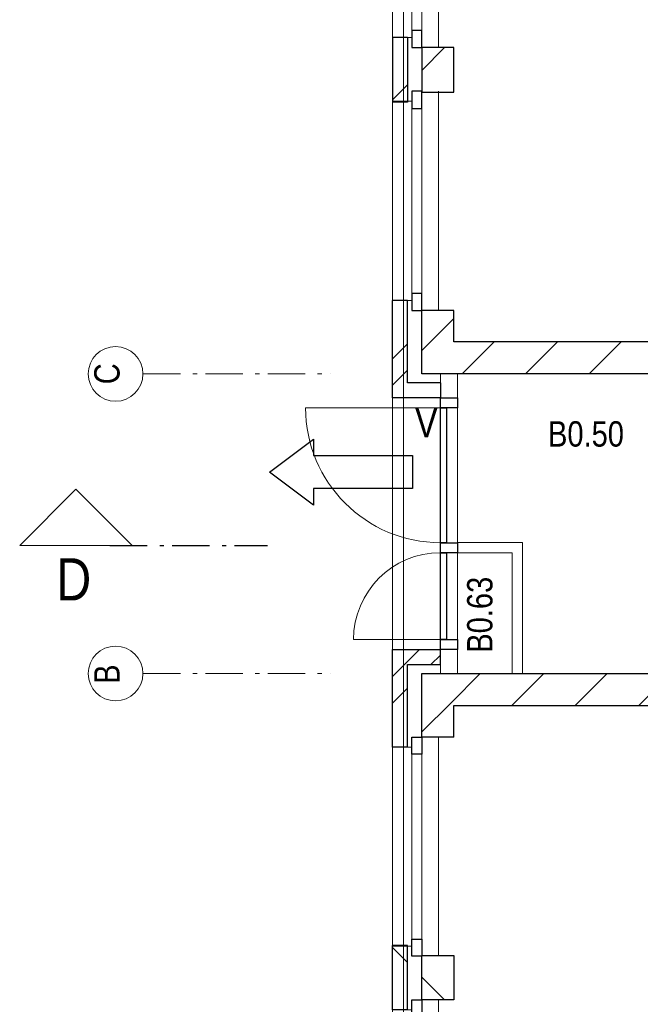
# Model space of a CAD drawing. Header units: millimetres. Extents: x 18442 to 242186, y -49554 to 63508.
# Tile 28 of 175: x 121022 to 125166, y -7752 to -1179. Entities that reach past the tile are written whole.
import ezdxf

# ---------------------------------------------------------------- set-up
doc = ezdxf.new("R2010")
doc.units = ezdxf.units.MM
doc.header["$LTSCALE"] = 400
doc.linetypes.add('STYLE_06', pattern=[1.041641, 0.625, -0.208282, 0.069427, -0.138931])
for name, color, linetype, lineweight in [('BA-Vluchtwegaanduiding', 43, 'Continuous', 9), ('Binnenkozijnen', 140, 'Continuous', 15), ('Buitenkozijnen', 140, 'Continuous', 15), ('mat-baksteen', 5, 'Continuous', 25), ('mat-kalkzandsteen', 5, 'Continuous', 25), ('None', 7, 'Continuous', 9), ('Ruimtenummers', 92, 'Continuous', 25), ('Tekst', 140, 'Continuous', 15)]:
    doc.layers.add(name, color=color, linetype=linetype, lineweight=lineweight)
doc.styles.add('Arial Narrow', font='ARIALN.TTF', dxfattribs={"height": 211.666667})

# ---------------------------------------------------------------- blocks, each defined once
blk = doc.blocks.new('Gevelpui best-uitbr 1330 (2D)')
at = {"layer": 'Buitenkozijnen', "lineweight": 15}
for p, q in [((-731.5, 71), (731.5, 71)), ((-731.5, 4), (-731.5, 71)), ((731.5, 4), (731.5, 71)), ((-731.5, 4), (731.5, 4))]:
    blk.add_line(p, q, dxfattribs=at)
at = {"layer": 'Buitenkozijnen', "color": 92, "lineweight": 25}
for points in [[(-731.5, 71), (-617.5, 71), (-617.5, 4), (-731.5, 4)], [(617.5, 71), (731.5, 71), (731.5, 4), (617.5, 4)]]:
    blk.add_lwpolyline(points, close=True, dxfattribs=at)
at = {"layer": 'None', "color": 43, "linetype": 'Continuous', "lineweight": 9}
blk.add_line((-731.5, -107), (731.5, -107), dxfattribs=at)
at = {"layer": 'None', "color": 43, "linetype": 'Continuous', "lineweight": 9, "flags": 128}
blk.add_lwpolyline([(-665, 71), (-665, 200), (665, 200), (665, 71)], dxfattribs=at)
blk = doc.blocks.new('*X73')
at = {"layer": 'None', "lineweight": 9}
blk.add_line((-148.5, -148.5), (4, 4), dxfattribs=at)
blk = doc.blocks.new('*X74')
at = {"layer": 'None', "lineweight": 9}
blk.add_line((100, 100), (200, 200), dxfattribs=at)
blk = doc.blocks.new('Penant best-uitbr  (2D)')
at = {"layer": 'mat-baksteen', "lineweight": 25}
for p, q in [((-215, 200), (215, 200)), ((-215, 100), (-215, 200)), ((215, 100), (215, 200)), ((-215, 100), (215, 100))]:
    blk.add_line(p, q, dxfattribs=at)
at = {"layer": 'mat-kalkzandsteen', "lineweight": 25}
blk.add_lwpolyline([(-148.5, 4), (148.5, 4), (148.5, -210), (-148.5, -210)], close=True, dxfattribs=at)
at = {"layer": 'mat-baksteen'}
blk.add_blockref('*X74', (0, 0), dxfattribs=at)
at = {"layer": 'mat-kalkzandsteen'}
blk.add_blockref('*X73', (0, 0), dxfattribs=at)
blk = doc.blocks.new('*X971')
at = {"layer": 'None', "lineweight": 9}
blk.add_line((-55687.9, 314.9), (-55492.9, 510), dxfattribs=at)
blk = doc.blocks.new('*X972')
at = {"layer": 'None', "lineweight": 9}
for p, q in [((-55883.9, 684.6), (-55794, 774.6)), ((-55883.9, 508.2), (-55783.9, 608.2))]:
    blk.add_line(p, q, dxfattribs=at)
blk = doc.blocks.new('*X973')
at = {"layer": 'None', "lineweight": 9}
for p, q in [((-55794, 774.6), (-55704, 864.5)), ((-55627.7, 764.5), (-55563.9, 828.2))]:
    blk.add_line(p, q, dxfattribs=at)
blk = doc.blocks.new('*X978')
at = {"layer": 'None', "lineweight": 9}
blk.add_line((-55687.9, 2860.5), (-55473.9, 3074.5), dxfattribs=at)
blk = doc.blocks.new('*X979')
at = {"layer": 'None', "lineweight": 9}
for p, q in [((-55883.9, 2805.9), (-55783.9, 2905.9)), ((-55883.9, 2629.5), (-55783.9, 2729.5))]:
    blk.add_line(p, q, dxfattribs=at)
blk = doc.blocks.new('Overige in en uitgangen')
at = {"layer": 'BA-Vluchtwegaanduiding', "color": 92, "linetype": 'Continuous', "lineweight": 25}
blk.add_lwpolyline([(-274.1, -220.5), (-274.1, -110.3), (-935.6, -110.3), (-935.6, 110.2), (-274.1, 110.2), (-274.1, 220.5), (19.9, 0)], close=True, dxfattribs=at)
blk = doc.blocks.new('Vluchtdeuraanduiding')
at = {"layer": 'BA-Vluchtwegaanduiding', "color": 43, "insert": (-106.9, 168.5), "char_height": 197.6, "attachment_point": 1, "style": 'Arial Narrow'}
blk.add_mtext('V', dxfattribs=at)
blk = doc.blocks.new('*X1407')
at = {"layer": 'None', "lineweight": 9}
for p, q in [((-55492.9, 510), (-55297.9, 705)), ((-55087.6, 491), (-54873.6, 705)), ((-54663.3, 491), (-54449.3, 705)), ((-54239.1, 491), (-54025.1, 705)), ((-53814.8, 491), (-53600.8, 705)), ((-53390.5, 491), (-53176.5, 705)), ((-52966.3, 491), (-52752.3, 705)), ((-52542, 491), (-52328, 705)), ((-52117.7, 491), (-51903.7, 705)), ((-51693.5, 491), (-51479.5, 705)), ((-51269.2, 491), (-51055.2, 705)), ((-50845, 491), (-50631, 705)), ((-50420.7, 491), (-50206.7, 705))]:
    blk.add_line(p, q, dxfattribs=at)
blk = doc.blocks.new('*X1408')
at = {"layer": 'None', "lineweight": 9}
for p, q in [((-55419.2, 2705), (-55205.2, 2919)), ((-54994.9, 2705), (-54780.9, 2919)), ((-54570.6, 2705), (-54356.6, 2919)), ((-54146.4, 2705), (-53932.4, 2919)), ((-53722.1, 2705), (-53508.1, 2919)), ((-53297.9, 2705), (-53083.9, 2919)), ((-52873.6, 2705), (-52659.6, 2919)), ((-52449.3, 2705), (-52235.3, 2919)), ((-52025.1, 2705), (-51811.1, 2919)), ((-51600.8, 2705), (-51386.8, 2919)), ((-51176.5, 2705), (-50962.5, 2919)), ((-50752.3, 2705), (-50538.3, 2919)), ((-50328, 2705), (-50114, 2919))]:
    blk.add_line(p, q, dxfattribs=at)

msp = doc.modelspace()

# ---------------------------------------------------------------- linework, layer by layer
at = {"linetype": 'Continuous', "lineweight": 0, "flags": 128}
msp.add_lwpolyline([(123373.52032, 2381.81396), (153082.01792, 2381.81396), (153082.01792, -3345.02257), (147794.03932, -3345.02257), (147794.03932, -11520.75863), (123583.62568, -11520.75863), (123583.62568, 2539.2255)], dxfattribs=at)
at = {"layer": 'Buitenkozijnen', "lineweight": 15}
for p, q in [((123830.7849, -3543.38115), (123830.7849, -5543.38115)), ((123830.7849, -3543.38115), (123944.7849, -3543.38115)), ((123944.7849, -3543.38115), (123944.7849, -5543.38115)), ((123830.7849, -5543.38115), (123944.7849, -5543.38115))]:
    msp.add_line(p, q, dxfattribs=at)
at = {"layer": 'Buitenkozijnen', "color": 43, "lineweight": 9}
for p, q in [((122930.7849, -3769.88115), (123830.7849, -3769.88115)), ((123250.7849, -5316.88115), (123830.7849, -5316.88115))]:
    msp.add_line(p, q, dxfattribs=at)
at = {"layer": 'Buitenkozijnen', "color": 92, "lineweight": 25}
for points in [[(123830.7849, -3702.88115), (123944.7849, -3702.88115), (123944.7849, -3769.88115), (123830.7849, -3769.88115)], [(123830.7849, -3769.88115), (123870.7849, -3769.88115), (123870.7849, -4669.88115), (123830.7849, -4669.88115)], [(123830.7849, -4669.88115), (123944.7849, -4669.88115), (123944.7849, -4736.88115), (123830.7849, -4736.88115)], [(123830.7849, -4736.88115), (123870.7849, -4736.88115), (123870.7849, -5316.88115), (123830.7849, -5316.88115)], [(123830.7849, -5316.88115), (123944.7849, -5316.88115), (123944.7849, -5383.88115), (123830.7849, -5383.88115)]]:
    msp.add_lwpolyline(points, close=True, dxfattribs=at)
at = {"layer": 'Buitenkozijnen', "color": 43, "lineweight": 9}
for centre, radius, start, end in [((123830.7849, -3769.88115), 900, 180, 270), ((123830.7849, -5316.88115), 580, 90, 180)]:
    msp.add_arc(centre, radius, start, end, dxfattribs=at)
at = {"layer": 'mat-baksteen', "lineweight": 25}
for p, q in [((123610.7849, -3052.88115), (123510.7849, -3052.88115)), ((123510.7849, -3702.88115), (123510.7849, -3052.88115)), ((123610.7849, -3602.88115), (123610.7849, -3052.88115)), ((123830.7849, -3602.88115), (123610.7849, -3602.88115)), ((123830.7849, -3602.88115), (123830.7849, -3702.88115)), ((123830.7849, -3702.88115), (123510.7849, -3702.88115)), ((123510.7849, -6033.88115), (123510.7849, -5383.88115)), ((123510.7849, -5383.88115), (123830.7849, -5383.88115)), ((123830.7849, -5483.88115), (123830.7849, -5383.88115)), ((123610.7849, -6033.88115), (123610.7849, -5483.88115)), ((123610.7849, -5483.88115), (123830.7849, -5483.88115)), ((123610.7849, -6033.88115), (123510.7849, -6033.88115))]:
    msp.add_line(p, q, dxfattribs=at)
at = {"layer": 'mat-kalkzandsteen', "lineweight": 25}
for p, q in [((123920.7849, -3119.38115), (123706.7849, -3119.38115)), ((123706.7849, -3543.38115), (123706.7849, -3119.38115)), ((123920.7849, -3329.38115), (123920.7849, -3119.38115)), ((129285.7849, -3329.38115), (123920.7849, -3329.38115)), ((129285.7849, -3543.38115), (123706.7849, -3543.38115)), ((123706.7849, -5967.38115), (123706.7849, -5543.38115)), ((123706.7849, -5543.38115), (129285.7849, -5543.38115)), ((123920.7849, -5967.38115), (123920.7849, -5757.38115)), ((123920.7849, -5757.38115), (127025.7849, -5757.38115)), ((123920.7849, -5967.38115), (123706.7849, -5967.38115))]:
    msp.add_line(p, q, dxfattribs=at)
at = {"layer": 'None', "color": 7, "linetype": 'STYLE_06', "lineweight": 9}
for p, q in [((121844.72553, -3543.38115), (123094.72553, -3543.38115)), ((121844.72553, -5543.38115), (123094.72553, -5543.38115))]:
    msp.add_line(p, q, dxfattribs=at)
at = {"layer": 'None', "color": 43, "linetype": 'Continuous', "lineweight": 9}
msp.add_line((123510.7849, -3702.88115), (123510.7849, -5383.88115), dxfattribs=at)
at = {"layer": 'None', "color": 92, "linetype": 'STYLE_06', "lineweight": 25}
msp.add_line((121623.47603, -4688.3816), (122676.60103, -4688.3816), dxfattribs=at)
at = {"layer": 'None', "color": 140, "lineweight": 15}
for p, q in [((123944.7849, -4668.38115), (124379.7849, -4668.38115)), ((123944.7849, -4738.38115), (123944.7849, -4668.38115)), ((124379.7849, -4668.38115), (124379.7849, -5543.38115)), ((123944.7849, -4738.38115), (124309.7849, -4738.38115)), ((124309.7849, -4738.38115), (124309.7849, -5543.38115)), ((124309.7849, -5543.38115), (124379.7849, -5543.38115))]:
    msp.add_line(p, q, dxfattribs=at)
at = {"layer": 'None', "color": 140, "linetype": 'Continuous', "lineweight": 15, "flags": 128}
msp.add_lwpolyline([(121021.60103, -4688.3816), (121771.60103, -4688.3816), (121396.60103, -4313.3816)], close=True, dxfattribs=at)
at = {"layer": 'None', "color": 43, "linetype": 'Continuous', "lineweight": 9}
for centre in [(121662.11911, -3543.38115), (121662.11911, -5543.38115)]:
    msp.add_circle(centre, 182.60642, dxfattribs=at)

# ---------------------------------------------------------------- block references
at = {"layer": 'BA-Vluchtwegaanduiding', "color": 7, "rotation": 180}
msp.add_blockref('Overige in en uitgangen', (122709.83861, -4198.38115), dxfattribs=at)
at = {"layer": 'mat-baksteen'}
for name in ['*X979', '*X973', '*X972']:
    msp.add_blockref(name, (179394.72553, -6248.38115), dxfattribs=at)
at = {"layer": 'mat-kalkzandsteen', "color": 7, "xscale": -1, "rotation": 90}
for name, p in [('Gevelpui best-uitbr 1330 (2D)', (123710.7849, -633.38115)), ('Penant best-uitbr  (2D)', (123710.7849, -1513.38115)), ('Gevelpui best-uitbr 1330 (2D)', (123710.7849, -2387.88115))]:
    msp.add_blockref(name, p, dxfattribs=at)
at = {"layer": 'mat-kalkzandsteen'}
for name in ['*X978', '*X1408', '*X1407', '*X971']:
    msp.add_blockref(name, (179394.72553, -6248.38115), dxfattribs=at)
at = {"layer": 'mat-kalkzandsteen', "color": 7, "rotation": 90}
for name, p in [('Gevelpui best-uitbr 1330 (2D)', (123710.7849, -6698.88115)), ('Penant best-uitbr  (2D)', (123710.7849, -7573.38115)), ('Gevelpui best-uitbr 1330 (2D)', (123710.7849, -8453.38115))]:
    msp.add_blockref(name, p, dxfattribs=at)
at = {"layer": 'Tekst', "color": 7}
msp.add_blockref('Vluchtdeuraanduiding', (123768.43212, -3938.36782), dxfattribs=at)

# ---------------------------------------------------------------- texts
at = {"layer": 'Binnenkozijnen', "color": 1, "insert": (121265.90381, -4773.3816), "char_height": 282.22222, "attachment_point": 1, "style": 'Arial Narrow'}
msp.add_mtext('D', dxfattribs=at)
at = {"layer": 'None', "color": 8, "insert": (121519.36152, -3612.38346), "char_height": 169.33333, "attachment_point": 1, "rotation": 90, "style": 'Arial Narrow'}
msp.add_mtext('C', dxfattribs=at)
at = {"layer": 'None', "color": 8, "insert": (121519.36152, -5612.38346), "char_height": 169.33333, "width": 617.361, "attachment_point": 1, "rotation": 90, "style": 'Arial Narrow'}
msp.add_mtext('B', dxfattribs=at)
at = {"layer": 'Ruimtenummers', "insert": (124549.67378, -3859.15893), "char_height": 169.333333, "attachment_point": 1, "style": 'Arial Narrow'}
msp.add_mtext('B0.50', dxfattribs=at)
at = {"layer": 'Ruimtenummers', "insert": (124009.17141, -5404.43254), "char_height": 169.333333, "attachment_point": 1, "rotation": 90, "style": 'Arial Narrow'}
msp.add_mtext('B0.63', dxfattribs=at)

doc.saveas('drawing.dxf')
